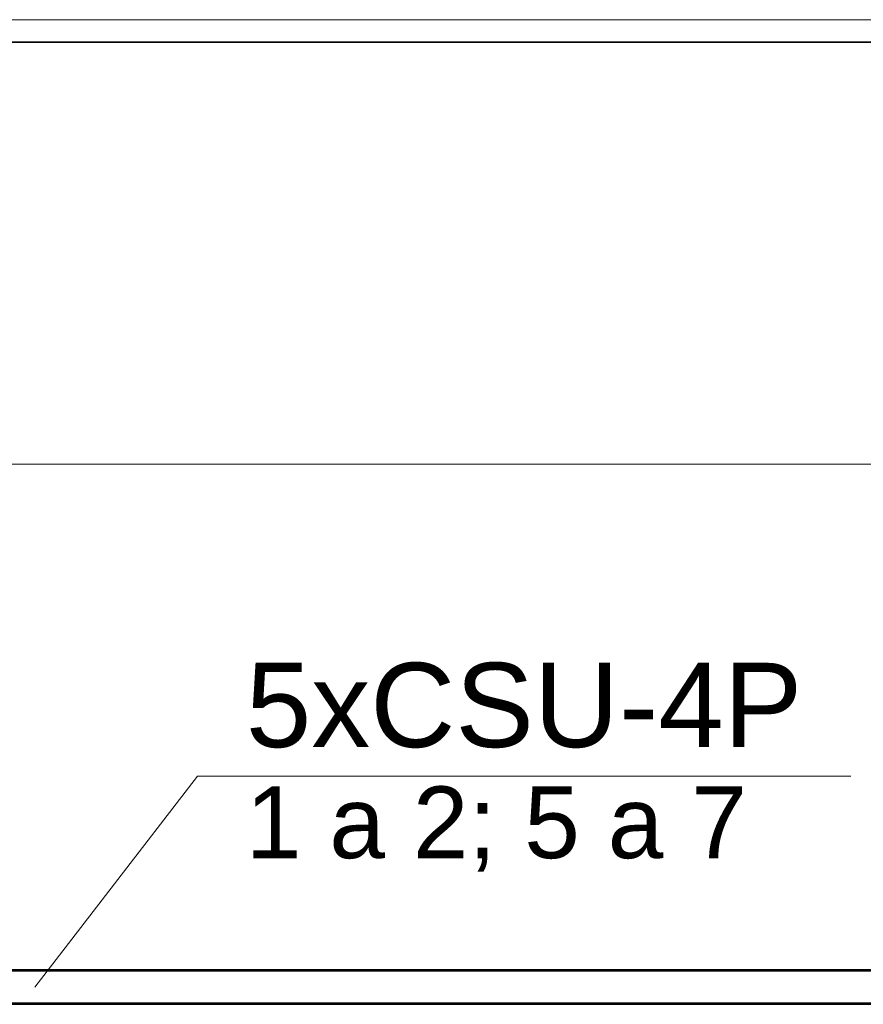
# Model space of a CAD drawing. Header units: millimetres. Extents: x 4476663 to 4477054, y -30323851 to -30323414.
# Tile 175 of 256: x 4476903.68 to 4476905.68, y -30323671.73 to -30323669.4. Entities that reach past the tile are written whole.
import ezdxf

# ---------------------------------------------------------------- set-up
doc = ezdxf.new("R2010")
doc.units = ezdxf.units.MM
doc.linetypes.add('NULL', pattern=[0])
for name, color, linetype, lineweight in [('CE-Condutos (Teto)', 1, 'Continuous', 25), ('CE-Textos fios', 7, 'Continuous', 9), ('IFC-Parede padrão-Contorno', 44, 'Continuous', 5), ('IFC-Parede-Contorno', 42, 'Continuous', 5)]:
    doc.layers.add(name, color=color, linetype=linetype, lineweight=lineweight)
doc.styles.add('ARIAL', font='arial.ttf')

msp = doc.modelspace()

# ---------------------------------------------------------------- linework, layer by layer
at = {"layer": 'CE-Condutos (Teto)'}
for p, q in [((4476906.0446, -30323671.6514), (4476901.1814, -30323671.6514)), ((4476901.1814, -30323671.6544), (4476906.0569, -30323671.6544)), ((4476906.2425, -30323671.6544), (4476901.3328, -30323671.6544)), ((4476901.1814, -30323671.7304), (4476905.9377, -30323671.7304)), ((4476901.1814, -30323671.7334), (4476905.9414, -30323671.7334)), ((4476905.9377, -30323671.7304), (4476901.2038, -30323671.7304))]:
    msp.add_line(p, q, dxfattribs=at)
at = {"layer": 'CE-Textos fios'}
for p, q in [((4476903.7119, -30323671.6924), (4476904.0976, -30323671.1924)), ((4476904.0976, -30323671.1924), (4476905.6462, -30323671.1924))]:
    msp.add_line(p, q, dxfattribs=at)
at = {"layer": 'IFC-Parede padrão-Contorno', "color": 8, "lineweight": 5}
for p, q in [((4476902.3846, -30323669.4528), (4476905.8458, -30323669.4528)), ((4476902.7357, -30323670.4528), (4476937.2233, -30323670.4528))]:
    msp.add_line(p, q, dxfattribs=at)
at = {"layer": 'IFC-Parede-Contorno', "color": 8, "lineweight": 5}
for p, q in [((4476903.2059, -30323669.3986), (4476903.8515, -30323669.3986)), ((4476903.8515, -30323669.3986), (4476906.7311, -30323669.3986)), ((4476903.2059, -30323669.4514), (4476923.9359, -30323669.4514))]:
    msp.add_line(p, q, dxfattribs=at)

# ---------------------------------------------------------------- texts
at = {"layer": 'CE-Textos fios', "linetype": 'NULL', "attachment_point": 7, "line_spacing_factor": 0.6, "style": 'ARIAL'}
for s, insert, char_height, width in [('5xCSU-4P', (4476904.2119, -30323671.1264), 0.2, 2.639939), ('1 a 2; 5 a 7', (4476904.2119, -30323671.4185), 0.17, 2.375854)]:
    msp.add_mtext(s, dxfattribs=dict(at, insert=insert, char_height=char_height, width=width))

doc.saveas('drawing.dxf')
